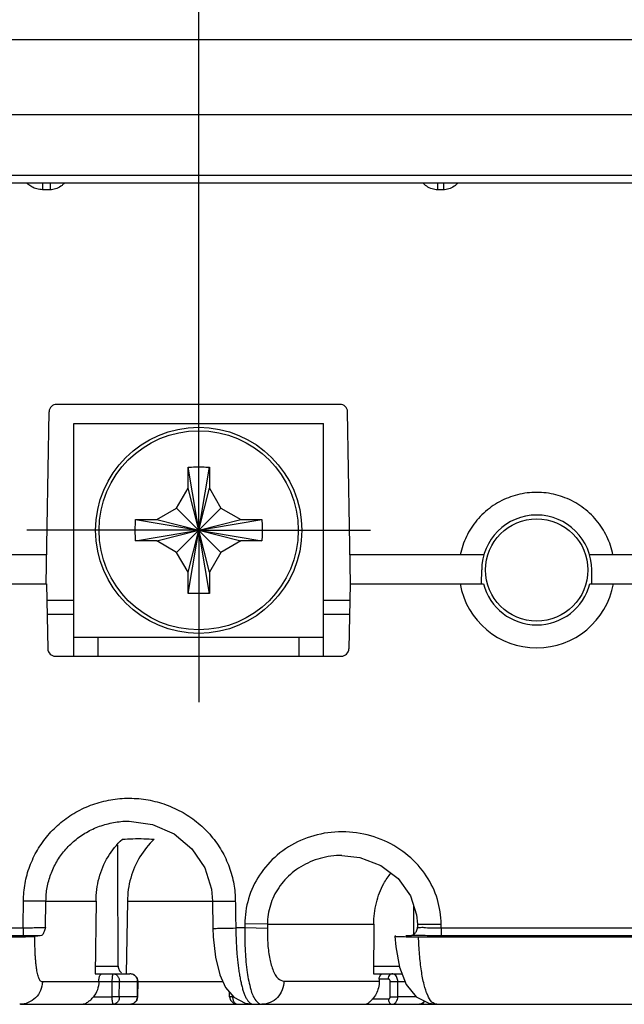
# Model space of a CAD drawing. Header units: inches. Extents: x 0 to 34, y 0 to 22.
# Tile 4 of 73: x 5.2 to 6, y 10.6 to 11.9. Entities that reach past the tile are written whole.
import ezdxf

# ---------------------------------------------------------------- set-up
doc = ezdxf.new("R2010")
doc.units = ezdxf.units.IN
doc.header["$LTSCALE"] = 1.87
doc.header["$MEASUREMENT"] = 0
doc.linetypes.add('CENTER', pattern=[0.6, 0.375, -0.075, 0.075, -0.075])
doc.layers.get('0').update_dxf_attribs({"linetype": 'CONTINUOUS'})
doc.layers.add('DEFAULT_1', color=7, linetype='CENTER')
doc.layers.add('DIMENSIONS', color=7, linetype='CONTINUOUS')
doc.styles.get("Standard").update_dxf_attribs({"font": 'txt', "width": 0.8})
doc.dimstyles.new('DIMSTYLE_1', dxfattribs={"dimtxt": 0.125, "dimasz": 0.18, "dimexe": 0.18, "dimexo": 0.0625, "dimgap": 0.09, "dimtad": 0, "dimtih": 1, "dimtoh": 1, "dimdec": 3, "dimzin": 4, "dimdsep": 46, "dimtxsty": 'STANDARD', "dimblk": '_FILLED', "dimblk1": '_FILLED', "dimblk2": '_FILLED', "dimcen": 0.09, "dimadec": 0, "dimazin": 0, "dimtp": 0.001, "dimtm": 0.001, "dimtfac": 1, "dimtdec": 3, "dimtofl": 0, "dimtmove": 0, "dimatfit": 3, "dimldrblk": '_FILLED', "dimfxl": 1, "dimtolj": 1, "dimtzin": 4, "dimarcsym": 0})

# ---------------------------------------------------------------- blocks, each defined once
blk = doc.blocks.new('_FILLED')
at = {"color": 0, "linetype": 'BYBLOCK'}
blk.add_solid([(0, 0), (-1, 0.1736), (-1, -0.1736)], dxfattribs=at)
blk = doc.blocks.new('*D0')
at = {"layer": 'DIMENSIONS', "color": 2, "linetype": 'CONTINUOUS'}
for p, q in [((4.3237, 11.2572), (4.3237, 14.2447)), ((8.377, 11.2572), (8.377, 14.2447)), ((4.3237, 14.1197), (5.6945, 14.1197)), ((8.377, 14.1197), (7.2445, 14.1197))]:
    blk.add_line(p, q, dxfattribs=at)
at = {"layer": 'DIMENSIONS', "color": 2, "linetype": 'CONTINUOUS', "xscale": 0.18, "yscale": 0.18, "zscale": 0.18, "rotation": 180}
blk.add_blockref('_FILLED', (4.3237, 14.1197), dxfattribs=at)
at = {"layer": 'DIMENSIONS', "color": 2, "linetype": 'CONTINUOUS', "xscale": 0.18, "yscale": 0.18, "zscale": 0.18}
blk.add_blockref('_FILLED', (8.377, 14.1197), dxfattribs=at)
at = {"layer": 'DIMENSIONS', "color": 2, "linetype": 'CONTINUOUS', "width": 0.8}
for s, p in [('[', (6.382, 14.0572)), (']', (7.082, 14.0572)), ('4.053', (5.757, 14.0572)), ('102.95', (6.482, 14.0572))]:
    blk.add_text(s, height=0.125, dxfattribs=at).set_placement(p)
blk = doc.blocks.new('*D7')
at = {"layer": 'DIMENSIONS', "color": 2, "linetype": 'CONTINUOUS'}
for p, q in [((4.3237, 12.9039), (4.3237, 13.4947)), ((5.4139, 11.2892), (5.4139, 13.4947)), ((4.3237, 13.3697), (3.9182, 13.3697)), ((5.4139, 13.3697), (5.7739, 13.3697)), ((4.3237, 11.2572), (4.3237, 12.2081))]:
    blk.add_line(p, q, dxfattribs=at)
at = {"layer": 'DIMENSIONS', "color": 2, "linetype": 'CONTINUOUS', "xscale": 0.18, "yscale": 0.18, "zscale": 0.18}
blk.add_blockref('_FILLED', (4.3237, 13.3697), dxfattribs=at)
at = {"layer": 'DIMENSIONS', "color": 2, "linetype": 'CONTINUOUS', "xscale": 0.18, "yscale": 0.18, "zscale": 0.18, "rotation": 180}
blk.add_blockref('_FILLED', (5.4139, 13.3697), dxfattribs=at)
at = {"layer": 'DIMENSIONS', "color": 2, "linetype": 'CONTINUOUS', "width": 0.8}
for s, p in [('[', (3.1557, 13.3072)), (']', (3.7557, 13.3072)), ('1.090', (2.5307, 13.3072)), ('27.69', (3.2557, 13.3072))]:
    blk.add_text(s, height=0.125, dxfattribs=at).set_placement(p)
blk = doc.blocks.new('*D12')
at = {"layer": 'DIMENSIONS', "color": 2, "linetype": 'CONTINUOUS'}
for p, q in [((5.4139, 11.5142), (5.4139, 12.7447)), ((6.3504, 11.6661), (6.3504, 12.7447)), ((5.4139, 12.6197), (5.0539, 12.6197)), ((6.3504, 12.6197), (6.7031, 12.6197))]:
    blk.add_line(p, q, dxfattribs=at)
at = {"layer": 'DIMENSIONS', "color": 2, "linetype": 'CONTINUOUS', "xscale": 0.18, "yscale": 0.18, "zscale": 0.18}
blk.add_blockref('_FILLED', (5.4139, 12.6197), dxfattribs=at)
at = {"layer": 'DIMENSIONS', "color": 2, "linetype": 'CONTINUOUS', "xscale": 0.18, "yscale": 0.18, "zscale": 0.18, "rotation": 180}
blk.add_blockref('_FILLED', (6.3504, 12.6197), dxfattribs=at)
at = {"layer": 'DIMENSIONS', "color": 2, "linetype": 'CONTINUOUS', "width": 0.8}
for s, p in [('.937', (6.7656, 12.5572)), ('[', (7.2906, 12.5572)), ('23.79', (7.3906, 12.5572)), (']', (7.8906, 12.5572))]:
    blk.add_text(s, height=0.125, dxfattribs=at).set_placement(p)

msp = doc.modelspace()

# ---------------------------------------------------------------- linework, layer by layer
at = {"color": 7, "linetype": 'CONTINUOUS'}
for p, q in [((4.522, 11.8697), (8.1787, 11.8697)), ((4.5134, 11.7715), (8.1873, 11.7715)), ((4.4293, 11.6919), (8.2714, 11.6919)), ((4.4272, 11.6817), (8.2735, 11.6817)), ((5.2095, 11.6817), (5.2095, 11.6729)), ((5.2194, 11.6817), (5.2194, 11.6729)), ((5.7264, 11.6817), (5.7264, 11.6729)), ((5.7344, 11.6817), (5.7344, 11.6729)), ((5.2194, 11.6729), (5.2095, 11.6729)), ((5.7344, 11.6729), (5.7264, 11.6729)), ((5.5987, 11.3917), (5.228, 11.3917)), ((5.214, 11.1567), (5.218, 11.3819)), ((5.6127, 11.1567), (5.6087, 11.3819)), ((5.2504, 11.0617), (5.2504, 11.3667)), ((5.2504, 11.3667), (5.5774, 11.3667)), ((5.5774, 11.0617), (5.5774, 11.3667)), ((5.3999, 11.144), (5.4278, 11.3094)), ((5.4278, 11.144), (5.3999, 11.3094)), ((5.3999, 11.2817), (5.3999, 11.3085)), ((5.4279, 11.3085), (5.4279, 11.2817)), ((5.3848, 11.2557), (5.3999, 11.2817)), ((5.3999, 11.1717), (5.4279, 11.2817)), ((5.4279, 11.1717), (5.3999, 11.2817)), ((5.4279, 11.2817), (5.4429, 11.2557)), ((5.3589, 11.2407), (5.3848, 11.2557)), ((5.3848, 11.1977), (5.4429, 11.2557)), ((5.4429, 11.1977), (5.3848, 11.2557)), ((5.4429, 11.2557), (5.4689, 11.2407)), ((5.3311, 11.2407), (5.4966, 11.2128)), ((5.3311, 11.2128), (5.4966, 11.2407)), ((5.332, 11.2407), (5.3589, 11.2407)), ((5.3589, 11.2407), (5.4689, 11.2127)), ((5.3589, 11.2127), (5.4689, 11.2407)), ((5.4689, 11.2407), (5.4957, 11.2407)), ((5.3589, 11.2127), (5.332, 11.2127)), ((5.3848, 11.1977), (5.3589, 11.2127)), ((5.4689, 11.2127), (5.4429, 11.1977)), ((5.4957, 11.2127), (5.4689, 11.2127)), ((5.3999, 11.1717), (5.3848, 11.1977)), ((5.4429, 11.1977), (5.4279, 11.1717)), ((5.2147, 11.1947), (4.3237, 11.1947)), ((5.7872, 11.1947), (5.612, 11.1947)), ((6.0816, 11.1947), (5.9255, 11.1947)), ((5.3999, 11.1449), (5.3999, 11.1717)), ((5.4279, 11.1717), (5.4279, 11.1449)), ((5.784, 11.1568), (5.7844, 11.1747)), ((5.9287, 11.1568), (5.9284, 11.1747)), ((4.3237, 11.1567), (5.2147, 11.1567)), ((5.2147, 11.1567), (5.2162, 11.0715)), ((5.612, 11.1567), (5.6105, 11.0715)), ((5.612, 11.1567), (5.7866, 11.1567)), ((5.9261, 11.1567), (6.0807, 11.1567)), ((5.2504, 11.1347), (5.2151, 11.1347)), ((5.6116, 11.1347), (5.5774, 11.1347)), ((5.2154, 11.1167), (5.2504, 11.1167)), ((5.5774, 11.1167), (5.6113, 11.1167)), ((5.2504, 11.0867), (5.5774, 11.0867)), ((5.2824, 11.0617), (5.2824, 11.0867)), ((5.5454, 11.0617), (5.5454, 11.0867)), ((5.2262, 11.0617), (5.6005, 11.0617)), ((5.3226, 10.8457), (5.3228, 10.8457)), ((5.6014, 10.8007), (5.6014, 10.8007)), ((5.2139, 10.7407), (5.1845, 10.741)), ((5.2133, 10.7063), (5.2139, 10.7407)), ((5.2139, 10.7407), (5.2794, 10.7407)), ((5.2794, 10.7407), (5.2782, 10.6457)), ((5.3206, 10.7407), (5.3187, 10.6457)), ((5.3206, 10.7407), (5.4318, 10.7407)), ((5.4318, 10.7407), (5.4618, 10.741)), ((5.4318, 10.7407), (5.4324, 10.7054)), ((5.4742, 10.7107), (5.4741, 10.7057)), ((5.5039, 10.7107), (5.4742, 10.7113)), ((5.5039, 10.7107), (5.5038, 10.7052)), ((5.5039, 10.7107), (5.6432, 10.7107)), ((5.7002, 10.7065), (5.7001, 10.7049)), ((5.7002, 10.7107), (5.7002, 10.7065)), ((5.7002, 10.7107), (5.7312, 10.7107)), ((5.1838, 10.7055), (5.0825, 10.7056)), ((5.1838, 10.6956), (5.0932, 10.6956)), ((5.1838, 10.7055), (5.1838, 10.6956)), ((5.4741, 10.7057), (5.4624, 10.7057)), ((5.5038, 10.7052), (5.4741, 10.7057)), ((5.6719, 10.6949), (5.6708, 10.6948)), ((5.6988, 10.7012), (5.698, 10.7)), ((5.7001, 10.7049), (5.6988, 10.7012)), ((5.7017, 10.6942), (6.1327, 10.6942)), ((5.7313, 10.7055), (5.7313, 10.6956)), ((6.9695, 10.7055), (5.7313, 10.7055)), ((6.9695, 10.6956), (5.7313, 10.6956)), ((5.2783, 10.6556), (5.3084, 10.6556)), ((5.6427, 10.6556), (5.6764, 10.6556)), ((5.2782, 10.6457), (5.3235, 10.6457)), ((5.6427, 10.6457), (5.68, 10.6457)), ((5.21, 10.6352), (5.2092, 10.6352)), ((5.2829, 10.6352), (5.21, 10.6352)), ((5.283, 10.6356), (5.3007, 10.6356)), ((5.3006, 10.6156), (5.3007, 10.6356)), ((5.3099, 10.6156), (5.31, 10.6356)), ((5.31, 10.6356), (5.3339, 10.6356)), ((5.3336, 10.6156), (5.3339, 10.6356)), ((5.3339, 10.6356), (5.3345, 10.6356)), ((5.3343, 10.6156), (5.3345, 10.6356)), ((5.4456, 10.6352), (5.3345, 10.6352)), ((5.5255, 10.6362), (5.6502, 10.6362)), ((5.6502, 10.6387), (5.6502, 10.6362)), ((5.6623, 10.6387), (5.6502, 10.6387)), ((5.6646, 10.6156), (5.6647, 10.6356)), ((5.6745, 10.6156), (5.6745, 10.6356)), ((5.6745, 10.6356), (5.6839, 10.6356)), ((5.4541, 10.6156), (5.454, 10.6219)), ((5.4581, 10.6156), (5.4581, 10.6172)), ((5.1806, 10.6057), (6.1521, 10.6057)), ((5.276, 10.6156), (5.3006, 10.6156)), ((5.3336, 10.6156), (5.3099, 10.6156)), ((5.3343, 10.6156), (5.3336, 10.6156)), ((5.4581, 10.6156), (5.4595, 10.6156)), ((5.4593, 10.6072), (5.465, 10.6057)), ((5.4747, 10.6073), (5.4748, 10.6072)), ((5.4748, 10.6072), (5.4831, 10.6062)), ((5.4748, 10.6072), (5.4795, 10.6062)), ((5.6416, 10.6127), (5.6623, 10.6127)), ((5.6986, 10.6156), (5.6745, 10.6156))]:
    msp.add_line(p, q, dxfattribs=at)
for points in [[(5.3228, 10.8457), (5.3535, 10.8414), (5.3817, 10.8289), (5.405, 10.8094), (5.4217, 10.7846), (5.4305, 10.7566), (5.4318, 10.7407)], [(5.6014, 10.8007), (5.625, 10.7981), (5.6522, 10.7877), (5.675, 10.7704), (5.6912, 10.7479), (5.6992, 10.7229), (5.7002, 10.7107)], [(5.4324, 10.7054), (5.4328, 10.694), (5.4357, 10.6676), (5.4413, 10.6445), (5.4491, 10.6276), (5.46, 10.615), (5.4747, 10.6073)], [(5.6708, 10.6948), (5.6719, 10.6812), (5.6767, 10.6542), (5.6854, 10.6317), (5.6984, 10.6157), (5.7152, 10.607), (5.7254, 10.6057)], [(5.3345, 10.6356), (5.3334, 10.6403), (5.3292, 10.6443), (5.3235, 10.6457)], [(5.3233, 10.6057), (5.3291, 10.6072), (5.3331, 10.6112), (5.3343, 10.6156)], [(5.4541, 10.6156), (5.4553, 10.6112), (5.4593, 10.6072)], [(5.7029, 10.6057), (5.7079, 10.6073), (5.7099, 10.6098)]]:
    msp.add_lwpolyline(points, dxfattribs=at)
for centre, radius in [((5.4139, 11.2267), 0.135), ((5.4139, 11.2267), 0.1304), ((5.8564, 11.1747), 0.067)]:
    msp.add_circle(centre, radius, dxfattribs=at)
for centre, radius, start, end in [((5.228, 11.3817), 0.01, 90, 179), ((5.5987, 11.3817), 0.01, 1, 90), ((5.8564, 11.1747), 0.072, 0, 180), ((5.8564, 11.1747), 0.102, 190.1642, 349.8358), ((5.8564, 11.1747), 0.072, 194.4775, 345.5225), ((5.2262, 11.0717), 0.01, 181, 270), ((5.6005, 11.0717), 0.01, 270, 359)]:
    msp.add_arc(centre, radius, start, end, dxfattribs=at)
for points in [[(5.1903, 11.68), (5.1897, 11.6805), (5.189, 11.6811), (5.1884, 11.6817)], [(5.1954, 11.6766), (5.1936, 11.6776), (5.1919, 11.6787), (5.1903, 11.68)], [(5.2019, 11.674), (5.1996, 11.6746), (5.1974, 11.6755), (5.1954, 11.6766)], [(5.2095, 11.6729), (5.2069, 11.6729), (5.2043, 11.6733), (5.2019, 11.674)], [(5.2379, 11.6816), (5.237, 11.6805), (5.236, 11.6795), (5.2349, 11.6786)], [(5.7108, 11.6786), (5.7097, 11.6795), (5.7087, 11.6805), (5.7078, 11.6816)], [(5.7529, 11.6816), (5.752, 11.6805), (5.751, 11.6795), (5.7499, 11.6786)], [(5.2209, 11.6729), (5.2204, 11.6729), (5.2199, 11.6729), (5.2194, 11.6729)], [(5.7264, 11.6729), (5.7258, 11.6729), (5.7253, 11.6729), (5.7247, 11.6729)], [(5.7359, 11.6729), (5.7354, 11.6729), (5.7349, 11.6729), (5.7344, 11.6729)], [(5.6952, 10.7356), (5.6952, 10.7273), (5.6952, 10.719), (5.6952, 10.7107)], [(5.6952, 10.7107), (5.6952, 10.7093), (5.6952, 10.7079), (5.6952, 10.7065)], [(5.6952, 10.7065), (5.6952, 10.7043), (5.6952, 10.7022), (5.6952, 10.7)], [(5.685, 10.6957), (5.6876, 10.6958), (5.6901, 10.6959), (5.6926, 10.696)], [(5.6979, 10.6958), (5.6961, 10.6959), (5.6944, 10.6959), (5.6926, 10.696)], [(5.6952, 10.7), (5.6952, 10.6991), (5.6952, 10.6982), (5.6952, 10.6973)], [(5.6969, 10.6987), (5.6973, 10.6991), (5.6977, 10.6996), (5.6981, 10.7)], [(5.7313, 10.6956), (5.7271, 10.6956), (5.7229, 10.6956), (5.7187, 10.6956)], [(5.3084, 10.6556), (5.3084, 10.6539), (5.3089, 10.6522), (5.3097, 10.6507)], [(5.6427, 10.6556), (5.6427, 10.6523), (5.6427, 10.649), (5.6427, 10.6457)], [(5.2851, 10.6444), (5.2856, 10.6451), (5.2863, 10.6457), (5.2871, 10.6457)], [(5.3097, 10.6507), (5.3104, 10.6492), (5.3115, 10.6479), (5.3129, 10.6471)], [(5.33, 10.6435), (5.3295, 10.6439), (5.329, 10.6443), (5.3284, 10.6445)], [(5.6524, 10.6448), (5.653, 10.6453), (5.6538, 10.6457), (5.6546, 10.6457)], [(5.6623, 10.6387), (5.6623, 10.6399), (5.6625, 10.6411), (5.6629, 10.6422)], [(5.3099, 10.6374), (5.31, 10.6368), (5.31, 10.6362), (5.31, 10.6356)], [(5.482, 10.6252), (5.4834, 10.6201), (5.4851, 10.6151), (5.4886, 10.6107)], [(5.462, 10.6068), (5.4624, 10.6065), (5.4629, 10.6062), (5.4634, 10.606)], [(5.4634, 10.606), (5.464, 10.6058), (5.4645, 10.6057), (5.4651, 10.6057)], [(5.4808, 10.6076), (5.4815, 10.607), (5.4823, 10.6065), (5.4831, 10.6062)], [(5.4831, 10.6062), (5.4835, 10.6061), (5.4839, 10.6059), (5.4843, 10.6058)], [(5.4843, 10.6058), (5.4847, 10.6058), (5.4851, 10.6057), (5.4855, 10.6057)], [(5.4886, 10.6107), (5.4907, 10.6081), (5.4935, 10.6057), (5.4966, 10.6057)], [(5.5075, 10.608), (5.504, 10.6065), (5.5003, 10.6057), (5.4966, 10.6057)], [(5.7057, 10.6064), (5.7048, 10.606), (5.7039, 10.6057), (5.7029, 10.6057)]]:
    msp.add_open_spline(points, degree=3, dxfattribs=at)
for points, knots in [([(5.2349, 11.6786), (5.2329, 11.6769), (5.2285, 11.6742), (5.2234, 11.6731), (5.2209, 11.6729)], [0, 0, 0, 0, 0.518079, 1, 1, 1, 1]), ([(5.7247, 11.6729), (5.7223, 11.6731), (5.7173, 11.6742), (5.7128, 11.6769), (5.7108, 11.6786)], [0, 0, 0, 0, 0.480521, 1, 1, 1, 1]), ([(5.7499, 11.6786), (5.7479, 11.6769), (5.7435, 11.6742), (5.7384, 11.6731), (5.7359, 11.6729)], [0, 0, 0, 0, 0.518079, 1, 1, 1, 1]), ([(5.3999, 11.3094), (5.4014, 11.3095), (5.4045, 11.3096), (5.4092, 11.3097), (5.4123, 11.3097), (5.4139, 11.3097)], [0, 0, 0, 0, 0.331597, 0.664871, 1, 1, 1, 1]), ([(5.3999, 11.3085), (5.3999, 11.3087), (5.3999, 11.309), (5.3999, 11.3093), (5.3999, 11.3094)], [0, 0, 0, 0, 0.499749, 1, 1, 1, 1]), ([(5.4139, 11.3097), (5.4154, 11.3097), (5.4185, 11.3097), (5.4232, 11.3096), (5.4263, 11.3095), (5.4278, 11.3094)], [0, 0, 0, 0, 0.335072, 0.668336, 1, 1, 1, 1]), ([(5.4278, 11.3094), (5.4278, 11.3093), (5.4278, 11.309), (5.4278, 11.3087), (5.4279, 11.3085)], [0, 0, 0, 0, 0.500258, 1, 1, 1, 1]), ([(5.9563, 11.1947), (5.9546, 11.2029), (5.9492, 11.219), (5.9353, 11.2406), (5.9164, 11.2582), (5.8938, 11.2704), (5.8691, 11.2766), (5.8437, 11.2766), (5.8189, 11.2704), (5.7963, 11.2582), (5.7774, 11.2406), (5.7635, 11.2191), (5.7581, 11.2029), (5.7564, 11.1947)], [0, 0, 0, 0, 0.089479, 0.181236, 0.273281, 0.364514, 0.454928, 0.545023, 0.635403, 0.726558, 0.818534, 0.910341, 1, 1, 1, 1]), ([(5.3311, 11.2128), (5.331, 11.2159), (5.3308, 11.2221), (5.3308, 11.2314), (5.331, 11.2376), (5.3311, 11.2407)], [0, 0, 0, 0, 0.332853, 0.667147, 1, 1, 1, 1]), ([(5.3311, 11.2407), (5.3313, 11.2407), (5.3316, 11.2407), (5.3319, 11.2407), (5.332, 11.2407)], [0, 0, 0, 0, 0.500258, 1, 1, 1, 1]), ([(5.4957, 11.2407), (5.4958, 11.2407), (5.4961, 11.2407), (5.4964, 11.2407), (5.4966, 11.2407)], [0, 0, 0, 0, 0.499749, 1, 1, 1, 1]), ([(5.4966, 11.2407), (5.4967, 11.2376), (5.4969, 11.2314), (5.4969, 11.2221), (5.4967, 11.2159), (5.4966, 11.2128)], [0, 0, 0, 0, 0.332853, 0.667147, 1, 1, 1, 1]), ([(5.332, 11.2127), (5.3319, 11.2127), (5.3316, 11.2127), (5.3313, 11.2128), (5.3311, 11.2128)], [0, 0, 0, 0, 0.499749, 1, 1, 1, 1]), ([(5.4966, 11.2128), (5.4964, 11.2128), (5.4961, 11.2127), (5.4958, 11.2127), (5.4957, 11.2127)], [0, 0, 0, 0, 0.500207, 1, 1, 1, 1]), ([(5.3999, 11.144), (5.3999, 11.1442), (5.3999, 11.1445), (5.3999, 11.1448), (5.3999, 11.1449)], [0, 0, 0, 0, 0.500258, 1, 1, 1, 1]), ([(5.4279, 11.1449), (5.4278, 11.1448), (5.4278, 11.1445), (5.4278, 11.1442), (5.4278, 11.144)], [0, 0, 0, 0, 0.499749, 1, 1, 1, 1]), ([(5.4139, 11.1437), (5.4123, 11.1437), (5.4092, 11.1437), (5.4045, 11.1438), (5.4014, 11.1439), (5.3999, 11.144)], [0, 0, 0, 0, 0.335072, 0.668336, 1, 1, 1, 1]), ([(5.4278, 11.144), (5.4263, 11.1439), (5.4232, 11.1438), (5.4185, 11.1437), (5.4154, 11.1437), (5.4139, 11.1437)], [0, 0, 0, 0, 0.331597, 0.664871, 1, 1, 1, 1]), ([(5.1845, 10.741), (5.1845, 10.7448), (5.1848, 10.7526), (5.1864, 10.7641), (5.1889, 10.7755), (5.1925, 10.7867), (5.1971, 10.7975), (5.2026, 10.8079), (5.209, 10.8178), (5.2162, 10.8272), (5.2243, 10.8359), (5.2332, 10.8439), (5.2427, 10.8511), (5.253, 10.8575), (5.2638, 10.8631), (5.275, 10.8676), (5.2866, 10.8712), (5.2986, 10.8738), (5.3107, 10.8754), (5.323, 10.8759), (5.3353, 10.8753), (5.3475, 10.8737), (5.3595, 10.871), (5.3712, 10.8673), (5.3826, 10.8626), (5.3935, 10.857), (5.4037, 10.8505), (5.4134, 10.8431), (5.4222, 10.8351), (5.4303, 10.8263), (5.4376, 10.8169), (5.444, 10.807), (5.4494, 10.7966), (5.4539, 10.7858), (5.4575, 10.7747), (5.4599, 10.7634), (5.4614, 10.7522), (5.4618, 10.7447), (5.4618, 10.741)], [0, 0, 0, 0, 0.026937, 0.053982, 0.081164, 0.108501, 0.135888, 0.163276, 0.190752, 0.218289, 0.245886, 0.273648, 0.301616, 0.329716, 0.357904, 0.38617, 0.4145, 0.442905, 0.47146, 0.500154, 0.528833, 0.557448, 0.58606, 0.614659, 0.643224, 0.671738, 0.700116, 0.728241, 0.756141, 0.78391, 0.811567, 0.838991, 0.866304, 0.893611, 0.920789, 0.947618, 0.973974, 1, 1, 1, 1]), ([(5.2139, 10.7407), (5.2139, 10.7438), (5.2141, 10.7498), (5.2153, 10.7588), (5.2173, 10.7675), (5.2201, 10.7761), (5.2236, 10.7845), (5.2278, 10.7926), (5.2328, 10.8002), (5.2384, 10.8075), (5.2446, 10.8142), (5.2515, 10.8204), (5.2589, 10.8261), (5.2669, 10.8311), (5.2752, 10.8354), (5.284, 10.8391), (5.2931, 10.8419), (5.3024, 10.844), (5.3119, 10.8454), (5.3187, 10.8457), (5.3223, 10.8457), (5.3226, 10.8457)], [0, 0, 0, 0, 0.054344, 0.107905, 0.161207, 0.214845, 0.268952, 0.323193, 0.37747, 0.431831, 0.486451, 0.541484, 0.596991, 0.652922, 0.709102, 0.765412, 0.821957, 0.878825, 0.936039, 0.993517, 1, 1, 1, 1]), ([(5.3139, 10.8219), (5.3185, 10.8223), (5.3278, 10.8228), (5.3418, 10.8228), (5.3511, 10.8223), (5.3557, 10.8219)], [0, 0, 0, 0, 0.332427, 0.667866, 1, 1, 1, 1]), ([(5.7312, 10.7107), (5.7312, 10.7216), (5.7278, 10.744), (5.713, 10.7752), (5.689, 10.802), (5.6574, 10.8216), (5.6208, 10.8321), (5.5828, 10.8322), (5.5468, 10.822), (5.5159, 10.8027), (5.4923, 10.7761), (5.4775, 10.7447), (5.4743, 10.7219), (5.4742, 10.7107)], [0, 0, 0, 0, 0.084163, 0.17082, 0.261697, 0.356428, 0.453242, 0.549936, 0.644709, 0.736828, 0.826317, 0.913731, 1, 1, 1, 1]), ([(5.2794, 10.7407), (5.2793, 10.751), (5.282, 10.7714), (5.2938, 10.7995), (5.3066, 10.8152), (5.3139, 10.8219)], [0, 0, 0, 0, 0.339501, 0.673923, 1, 1, 1, 1]), ([(5.3084, 10.6556), (5.3083, 10.6887), (5.3081, 10.7417), (5.3079, 10.7946), (5.3078, 10.8144)], [0, 0, 0, 0, 0.625391, 1, 1, 1, 1]), ([(5.3557, 10.8219), (5.3484, 10.8152), (5.3355, 10.7995), (5.3234, 10.7714), (5.3206, 10.751), (5.3206, 10.7407)], [0, 0, 0, 0, 0.326473, 0.660984, 1, 1, 1, 1]), ([(5.6014, 10.8007), (5.5966, 10.8007), (5.5823, 10.7998), (5.5595, 10.7935), (5.5358, 10.7792), (5.5177, 10.7594), (5.5065, 10.736), (5.5039, 10.7191), (5.5039, 10.7107)], [0, 0, 0, 0, 0.097472, 0.290707, 0.476808, 0.655927, 0.829599, 1, 1, 1, 1]), ([(5.6432, 10.7107), (5.6431, 10.7201), (5.6453, 10.7387), (5.6538, 10.7612), (5.6621, 10.7734), (5.6656, 10.7775)], [0, 0, 0, 0, 0.393589, 0.771502, 1, 1, 1, 1]), ([(5.1838, 10.7055), (5.1839, 10.7114), (5.1842, 10.7232), (5.1844, 10.735), (5.1845, 10.741)], [0, 0, 0, 0, 0.492345, 1, 1, 1, 1]), ([(5.4618, 10.741), (5.4618, 10.7373), (5.462, 10.7298), (5.4622, 10.7181), (5.4623, 10.71), (5.4624, 10.7057)], [0, 0, 0, 0, 0.311639, 0.638562, 1, 1, 1, 1]), ([(5.2133, 10.7063), (5.212, 10.7061), (5.2085, 10.706), (5.2021, 10.7058), (5.1935, 10.7056), (5.1872, 10.7056), (5.1838, 10.7055)], [0, 0, 0, 0, 0.127129, 0.354975, 0.657319, 1, 1, 1, 1]), ([(5.2133, 10.7063), (5.2126, 10.7045), (5.2116, 10.7014), (5.2102, 10.698), (5.2089, 10.6958), (5.2081, 10.6957)], [0, 0, 0, 0, 0.463728, 0.816334, 1, 1, 1, 1]), ([(5.6432, 10.7107), (5.6431, 10.6999), (5.643, 10.6815), (5.6428, 10.6631), (5.6427, 10.6556)], [0, 0, 0, 0, 0.589169, 1, 1, 1, 1]), ([(5.7313, 10.7055), (5.7276, 10.7056), (5.7209, 10.7058), (5.7116, 10.7054), (5.7055, 10.7068), (5.7014, 10.7054), (5.7005, 10.7065), (5.7005, 10.7066), (5.7005, 10.7066)], [0, 0, 0, 0, 0.351489, 0.657916, 0.880562, 0.99076, 0.999276, 1, 1, 1, 1]), ([(5.7313, 10.7055), (5.7312, 10.7064), (5.7312, 10.7081), (5.7312, 10.7098), (5.7312, 10.7107)], [0, 0, 0, 0, 0.507382, 1, 1, 1, 1]), ([(5.1695, 10.6942), (5.173, 10.6942), (5.1795, 10.6943), (5.1884, 10.6943), (5.1948, 10.6945), (5.1981, 10.6945), (5.1992, 10.6947)], [0, 0, 0, 0, 0.351667, 0.664487, 0.890557, 1, 1, 1, 1]), ([(5.2081, 10.6957), (5.2043, 10.6956), (5.1962, 10.6956), (5.1881, 10.6956), (5.1838, 10.6956)], [0, 0, 0, 0, 0.471639, 1, 1, 1, 1]), ([(5.2081, 10.6957), (5.207, 10.6956), (5.2049, 10.6954), (5.202, 10.695), (5.2001, 10.6948), (5.1992, 10.6947)], [0, 0, 0, 0, 0.368551, 0.701892, 1, 1, 1, 1]), ([(5.2092, 10.6352), (5.2089, 10.6351), (5.208, 10.6352), (5.2068, 10.636), (5.2058, 10.6373), (5.2048, 10.6392), (5.204, 10.6416), (5.2031, 10.6445), (5.2024, 10.6478), (5.2017, 10.6516), (5.2011, 10.6559), (5.2006, 10.6605), (5.2002, 10.6656), (5.1998, 10.671), (5.1996, 10.6766), (5.1994, 10.6825), (5.1992, 10.6885), (5.1992, 10.6926), (5.1992, 10.6947)], [0, 0, 0, 0, 0.018726, 0.039715, 0.065879, 0.099034, 0.139826, 0.188065, 0.243268, 0.305294, 0.37399, 0.449298, 0.530977, 0.618006, 0.708901, 0.802965, 0.900258, 1, 1, 1, 1]), ([(5.4327, 10.7052), (5.4324, 10.7048), (5.4434, 10.7058), (5.4487, 10.7053), (5.458, 10.7056), (5.4624, 10.7057)], [0, 0, 0, 0, 0.172184, 0.538479, 1, 1, 1, 1]), ([(5.4624, 10.7057), (5.4624, 10.7029), (5.4626, 10.6974), (5.4628, 10.6892), (5.4633, 10.6811), (5.4638, 10.6731), (5.4645, 10.6653), (5.4653, 10.6577), (5.4663, 10.6505), (5.4673, 10.6437), (5.4685, 10.6372), (5.4699, 10.6313), (5.4709, 10.6275), (5.4714, 10.6256)], [0, 0, 0, 0, 0.103006, 0.204417, 0.304858, 0.404641, 0.502456, 0.596679, 0.686857, 0.772879, 0.854074, 0.929754, 1, 1, 1, 1]), ([(5.4741, 10.7057), (5.474, 10.6955), (5.4744, 10.676), (5.4766, 10.649), (5.48, 10.6325), (5.482, 10.6252)], [0, 0, 0, 0, 0.377606, 0.720609, 1, 1, 1, 1]), ([(5.5038, 10.7052), (5.5037, 10.6981), (5.504, 10.6846), (5.5063, 10.6659), (5.5105, 10.6508), (5.516, 10.6398), (5.5227, 10.6362), (5.5255, 10.6362)], [0, 0, 0, 0, 0.276058, 0.527517, 0.73551, 0.889181, 1, 1, 1, 1]), ([(5.6709, 10.6947), (5.6706, 10.6945), (5.6771, 10.6946), (5.6811, 10.6943), (5.6915, 10.6943), (5.698, 10.6942), (5.7017, 10.6942)], [0, 0, 0, 0, 0.095761, 0.32686, 0.641181, 1, 1, 1, 1]), ([(5.6926, 10.696), (5.6938, 10.6961), (5.6953, 10.6971), (5.6965, 10.6983), (5.6969, 10.6987)], [0, 0, 0, 0, 0.694462, 1, 1, 1, 1]), ([(5.7187, 10.6956), (5.7149, 10.6956), (5.7082, 10.6957), (5.7012, 10.6958), (5.6981, 10.6958), (5.6979, 10.6958)], [0, 0, 0, 0, 0.543543, 0.977439, 1, 1, 1, 1]), ([(5.7256, 10.6057), (5.7233, 10.6057), (5.7177, 10.609), (5.7128, 10.6187), (5.7084, 10.6326), (5.7051, 10.6505), (5.7028, 10.6715), (5.702, 10.6865), (5.7017, 10.6942)], [0, 0, 0, 0, 0.074078, 0.183033, 0.336457, 0.530273, 0.755376, 1, 1, 1, 1]), ([(5.283, 10.6356), (5.283, 10.6373), (5.2834, 10.6404), (5.2842, 10.6432), (5.2851, 10.6444)], [0, 0, 0, 0, 0.561812, 1, 1, 1, 1]), ([(5.3007, 10.6356), (5.3007, 10.6362), (5.3007, 10.6374), (5.3008, 10.6391), (5.3009, 10.6407), (5.301, 10.6421), (5.3012, 10.6435), (5.3015, 10.6446), (5.3017, 10.6453), (5.302, 10.6457), (5.3022, 10.6457)], [0, 0, 0, 0, 0.168173, 0.331917, 0.487282, 0.632273, 0.7635, 0.874189, 0.954954, 1, 1, 1, 1]), ([(5.3022, 10.6457), (5.3028, 10.6457), (5.3041, 10.6455), (5.3057, 10.6447), (5.3071, 10.6436), (5.3082, 10.6422), (5.309, 10.6407), (5.3096, 10.6391), (5.3098, 10.638), (5.3099, 10.6374)], [0, 0, 0, 0, 0.153984, 0.300415, 0.442985, 0.582791, 0.721003, 0.85954, 1, 1, 1, 1]), ([(5.3284, 10.6445), (5.3283, 10.6446), (5.3276, 10.645), (5.326, 10.6455), (5.3244, 10.6457), (5.3236, 10.6457)], [0, 0, 0, 0, 0.048167, 0.50345, 1, 1, 1, 1]), ([(5.3316, 10.642), (5.3315, 10.6421), (5.331, 10.6426), (5.3305, 10.6431), (5.33, 10.6435)], [0, 0, 0, 0, 0.099461, 1, 1, 1, 1]), ([(5.3339, 10.6356), (5.3339, 10.6362), (5.3338, 10.6374), (5.3333, 10.6391), (5.3326, 10.6407), (5.3319, 10.6416), (5.3316, 10.642)], [0, 0, 0, 0, 0.253087, 0.507227, 0.764619, 1, 1, 1, 1]), ([(5.6502, 10.6387), (5.6502, 10.6399), (5.6506, 10.6421), (5.6517, 10.6441), (5.6524, 10.6448)], [0, 0, 0, 0, 0.540613, 1, 1, 1, 1]), ([(5.6629, 10.6422), (5.6633, 10.6432), (5.6642, 10.6448), (5.666, 10.6457), (5.6668, 10.6457)], [0, 0, 0, 0, 0.555812, 1, 1, 1, 1]), ([(5.6745, 10.6356), (5.6745, 10.6365), (5.6743, 10.6383), (5.6735, 10.641), (5.672, 10.6434), (5.6697, 10.6452), (5.6678, 10.6457), (5.6668, 10.6457)], [0, 0, 0, 0, 0.18773, 0.387053, 0.591622, 0.79529, 1, 1, 1, 1]), ([(5.2092, 10.6352), (5.2091, 10.6313), (5.2074, 10.6236), (5.203, 10.617), (5.2002, 10.6143)], [0, 0, 0, 0, 0.500453, 1, 1, 1, 1]), ([(5.283, 10.6356), (5.283, 10.6319), (5.2818, 10.6247), (5.2782, 10.6183), (5.276, 10.6156)], [0, 0, 0, 0, 0.515261, 1, 1, 1, 1]), ([(5.3007, 10.6356), (5.3019, 10.6356), (5.3042, 10.6356), (5.3073, 10.6356), (5.3092, 10.6356), (5.31, 10.6356)], [0, 0, 0, 0, 0.383591, 0.749607, 1, 1, 1, 1]), ([(5.5255, 10.6362), (5.5254, 10.6322), (5.5239, 10.6243), (5.5175, 10.6141), (5.511, 10.6095), (5.5075, 10.608)], [0, 0, 0, 0, 0.339522, 0.672831, 1, 1, 1, 1]), ([(5.6502, 10.6362), (5.6502, 10.6332), (5.6495, 10.6273), (5.6466, 10.6193), (5.6434, 10.6146), (5.6416, 10.6127)], [0, 0, 0, 0, 0.350434, 0.684475, 1, 1, 1, 1]), ([(5.6647, 10.6356), (5.6647, 10.6359), (5.6646, 10.6364), (5.6643, 10.6372), (5.6639, 10.638), (5.6632, 10.6385), (5.6626, 10.6387), (5.6623, 10.6387)], [0, 0, 0, 0, 0.1874, 0.386573, 0.591581, 0.795991, 1, 1, 1, 1]), ([(5.6647, 10.6356), (5.6657, 10.6356), (5.668, 10.6356), (5.6713, 10.6356), (5.6735, 10.6356), (5.6745, 10.6356)], [0, 0, 0, 0, 0.332998, 0.699014, 1, 1, 1, 1]), ([(5.4714, 10.6256), (5.4719, 10.624), (5.4729, 10.6208), (5.4747, 10.6164), (5.4766, 10.6127), (5.4786, 10.6098), (5.4801, 10.6082), (5.4808, 10.6076)], [0, 0, 0, 0, 0.253409, 0.482406, 0.683056, 0.854429, 1, 1, 1, 1]), ([(5.2002, 10.6143), (5.1975, 10.6116), (5.191, 10.6073), (5.1833, 10.6057), (5.1795, 10.6057)], [0, 0, 0, 0, 0.501753, 1, 1, 1, 1]), ([(5.2598, 10.6057), (5.2613, 10.6057), (5.2645, 10.6063), (5.2687, 10.6085), (5.2726, 10.6117), (5.2749, 10.6143), (5.276, 10.6156)], [0, 0, 0, 0, 0.232588, 0.472747, 0.728436, 1, 1, 1, 1]), ([(5.3021, 10.6057), (5.3019, 10.6057), (5.3015, 10.6065), (5.3012, 10.6076), (5.3009, 10.6094), (5.3007, 10.6114), (5.3006, 10.6135), (5.3006, 10.6149), (5.3006, 10.6156)], [0, 0, 0, 0, 0.064472, 0.193477, 0.372804, 0.579505, 0.793371, 1, 1, 1, 1]), ([(5.3099, 10.6156), (5.3091, 10.6156), (5.3072, 10.6156), (5.3041, 10.6156), (5.3018, 10.6156), (5.3006, 10.6156)], [0, 0, 0, 0, 0.250388, 0.616403, 1, 1, 1, 1]), ([(5.3099, 10.6156), (5.3099, 10.6149), (5.3098, 10.6135), (5.3092, 10.6113), (5.3081, 10.6092), (5.3066, 10.6074), (5.3045, 10.6061), (5.3029, 10.6057), (5.3021, 10.6057)], [0, 0, 0, 0, 0.152196, 0.314647, 0.483959, 0.655707, 0.826528, 1, 1, 1, 1]), ([(5.3233, 10.6057), (5.3241, 10.6057), (5.3257, 10.6059), (5.3279, 10.6067), (5.3298, 10.6078), (5.3312, 10.6092), (5.3323, 10.6107), (5.3331, 10.6123), (5.3335, 10.6139), (5.3336, 10.6151), (5.3336, 10.6156)], [0, 0, 0, 0, 0.156284, 0.301471, 0.435549, 0.559724, 0.675919, 0.786565, 0.894085, 1, 1, 1, 1]), ([(5.4581, 10.6156), (5.4572, 10.6156), (5.4566, 10.6156), (5.4541, 10.6156), (5.4541, 10.6156)], [0, 0, 0, 0, 0.710022, 1, 1, 1, 1]), ([(5.4581, 10.6156), (5.4581, 10.6151), (5.4582, 10.614), (5.4585, 10.6123), (5.459, 10.6107), (5.4598, 10.6092), (5.4607, 10.6079), (5.4615, 10.6071), (5.462, 10.6068)], [0, 0, 0, 0, 0.167919, 0.335441, 0.502052, 0.668324, 0.834454, 1, 1, 1, 1]), ([(5.6309, 10.6057), (5.6318, 10.6057), (5.6337, 10.6061), (5.6364, 10.6077), (5.639, 10.61), (5.6407, 10.6117), (5.6416, 10.6127)], [0, 0, 0, 0, 0.211412, 0.441634, 0.703498, 1, 1, 1, 1]), ([(5.6623, 10.6127), (5.6625, 10.6127), (5.663, 10.6127), (5.6636, 10.6131), (5.6641, 10.6137), (5.6645, 10.6146), (5.6646, 10.6153), (5.6646, 10.6156)], [0, 0, 0, 0, 0.143896, 0.307996, 0.502471, 0.733516, 1, 1, 1, 1]), ([(5.6623, 10.6127), (5.6624, 10.6115), (5.6627, 10.6093), (5.6642, 10.6066), (5.666, 10.6057), (5.6668, 10.6057)], [0, 0, 0, 0, 0.393112, 0.730024, 1, 1, 1, 1]), ([(5.6646, 10.6156), (5.6657, 10.6156), (5.668, 10.6156), (5.6713, 10.6156), (5.6735, 10.6156), (5.6745, 10.6156)], [0, 0, 0, 0, 0.333001, 0.699017, 1, 1, 1, 1]), ([(5.6668, 10.6057), (5.6675, 10.6057), (5.6689, 10.606), (5.671, 10.6071), (5.6728, 10.6092), (5.6742, 10.6121), (5.6745, 10.6144), (5.6745, 10.6156)], [0, 0, 0, 0, 0.143743, 0.307991, 0.502771, 0.7341, 1, 1, 1, 1]), ([(5.7093, 10.6101), (5.7089, 10.6094), (5.7079, 10.6079), (5.7065, 10.6068), (5.7057, 10.6064)], [0, 0, 0, 0, 0.465994, 1, 1, 1, 1])]:
    msp.add_open_spline(points, degree=3, knots=knots, dxfattribs=at)
at = {"layer": 'DEFAULT_1', "color": 7, "linetype": 'CENTER'}
for q in [(5.4139, 11.4517), (5.1889, 11.2267), (5.4139, 11.0017), (5.6389, 11.2267)]:
    msp.add_line((5.4139, 11.2267), q, dxfattribs=at)

# ---------------------------------------------------------------- dimensions: what is measured, and where the dimension line sits
at = {"layer": 'DIMENSIONS', "color": 2, "linetype": 'CONTINUOUS'}
for base, p1, p2, picture, middle in [((8.377, 14.1197), (4.3237, 11.2572), (8.377, 11.2572), '*D0', (6.4695, 14.1197)), ((6.3503568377, 12.6197219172), (5.4138568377, 11.5142219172), (6.3503568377, 11.666086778), '*D12', (7.3781496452, 12.6197219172))]:
    dim = msp.add_linear_dim(base=base, p1=p1, p2=p2, dimstyle='DIMSTYLE_1', dxfattribs=at)
    dim.commit()
    dim.dimension.update_dxf_attribs({"geometry": picture, "text_midpoint": middle, "dimtype": 160})
dim = msp.add_linear_dim(base=(4.3237, 13.3697), p1=(5.4139, 11.2892), p2=(4.3237, 11.2572), angle=180, dimstyle='DIMSTYLE_1', dxfattribs=at)
dim.commit()
dim.dimension.update_dxf_attribs({"geometry": '*D7', "text_midpoint": (3.1932, 13.3697), "dimtype": 160})

doc.saveas('drawing.dxf')
